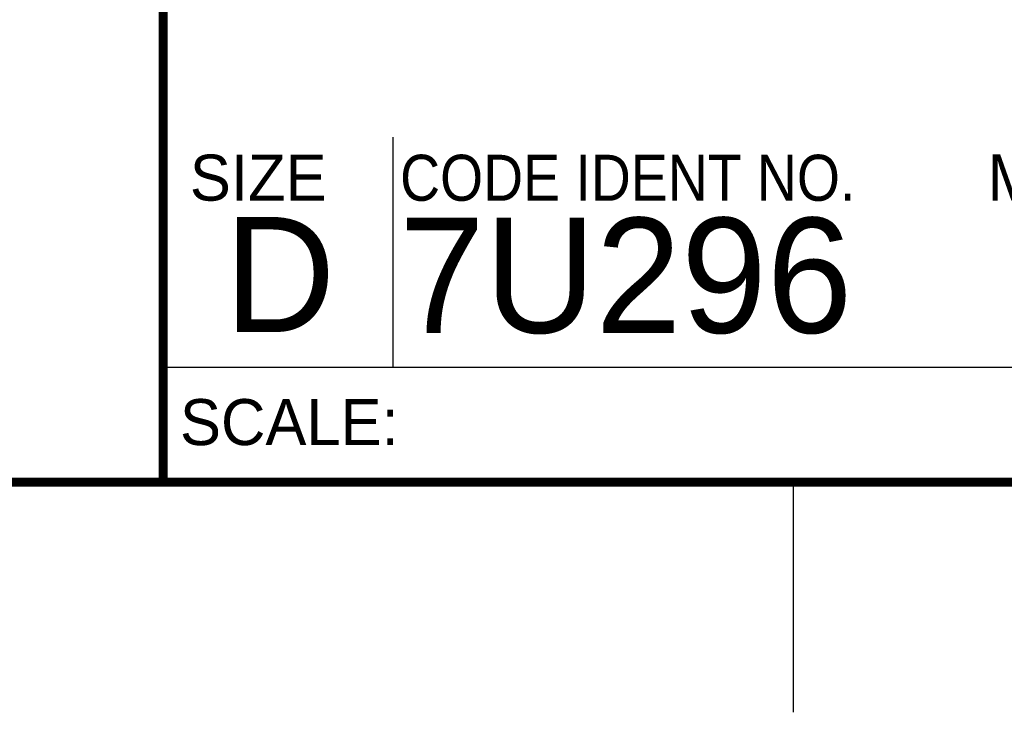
# Model space of a CAD drawing. Header units: inches. Extents: x 0 to 34, y 0 to 22.
# Tile 7 of 21: x 28.1 to 30.2, y 0 to 1.5. Entities that reach past the tile are written whole.
import ezdxf

# ---------------------------------------------------------------- set-up
doc = ezdxf.new("R2010")
doc.units = ezdxf.units.IN
doc.header["$LTSCALE"] = 1.87
doc.header["$MEASUREMENT"] = 0
doc.layers.get('0').update_dxf_attribs({"linetype": 'CONTINUOUS'})
doc.styles.add('TEXTSTYLE_2', font='txt')
doc.styles.add('TEXTSTYLE_3', font='txt', dxfattribs={"width": 0.9})

msp = doc.modelspace()

# ---------------------------------------------------------------- linework, layer by layer
at = {"color": 2, "linetype": 'CONTINUOUS'}
for p, q in [((28.88, 0.75), (28.88, 1.25)), ((28.38, 0.75), (33.5, 0.75)), ((29.75, 0), (29.75, 0.5))]:
    msp.add_line(p, q, dxfattribs=at)
at = {"color": 7, "linetype": 'CONTINUOUS', "const_width": 0.02}
for points in [[(28.38, 3), (28.38, 0.5)], [(0.5, 0.5), (33.5, 0.5)]]:
    msp.add_lwpolyline(points, dxfattribs=at)

# ---------------------------------------------------------------- texts
at = {"color": 2, "linetype": 'CONTINUOUS', "char_height": 0.1, "attachment_point": 1, "line_spacing_factor": 0.9}
for s, insert, width, style in [('MM/DD/YYYY', (30.1721, 1.2121), 1, 'TEXTSTYLE_2'), ('SIZE', (28.4379, 1.2118), 0.4, 'TEXTSTYLE_2'), ('CODE IDENT NO.', (28.8949, 1.2115), 1.26, 'TEXTSTYLE_3'), ('SCALE:', (28.4164, 0.6806), 0.6, 'TEXTSTYLE_2')]:
    msp.add_mtext(s, dxfattribs=dict(at, insert=insert, width=width, style=style))
at = {"color": 7, "linetype": 'CONTINUOUS', "char_height": 0.25, "attachment_point": 1, "line_spacing_factor": 0.9, "style": 'TEXTSTYLE_2'}
for s, insert, width in [('D  ', (28.5128, 1.0764), 0.75), ('7U296', (28.8928, 1.0745), 1.25)]:
    msp.add_mtext(s, dxfattribs=dict(at, insert=insert, width=width))

doc.saveas('drawing.dxf')
